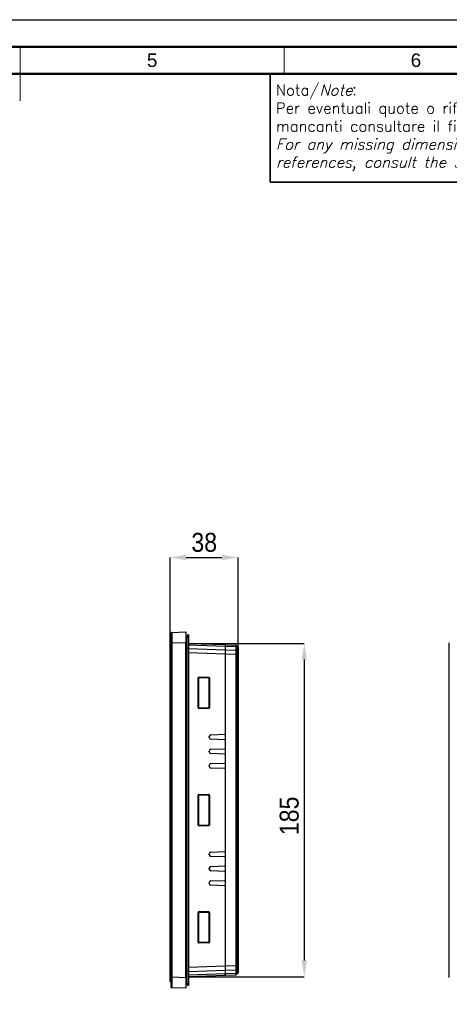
# Model space of a CAD drawing. Header units: millimetres. Extents: x 1316 to 1736, y 283 to 580.
# Tile 9 of 20: x 1531 to 1610, y 398 to 580. Entities that reach past the tile are written whole.
import ezdxf

# ---------------------------------------------------------------- set-up
doc = ezdxf.new("R2010")
doc.units = ezdxf.units.MM
doc.layers.add('Quote', color=7, linetype='Continuous')
doc.styles.add('SLDTEXTSTYLE9', font='GOTHIC.TTF', dxfattribs={"width": 0.913})
doc.styles.get("Standard").update_dxf_attribs({"font": 'arial.ttf'})
doc.dimstyles.new('SLDDIMSTYLE0', dxfattribs={"dimtxt": 3.5, "dimasz": 3, "dimexe": 0, "dimexo": 0.0625, "dimgap": 0.875, "dimtad": 1, "dimdec": 0, "dimlfac": 3, "dimrnd": 1e-09, "dimzin": 12, "dimdsep": 46, "dimtxsty": 'SLDTEXTSTYLE9', "dimcen": 0.09, "dimadec": 0, "dimazin": 3, "dimtfac": 1, "dimtdec": 0, "dimtmove": 0, "dimatfit": 0, "dimfxl": 1, "dimfrac": 2, "dimtolj": 1, "dimtzin": 12, "dimarcsym": 0})

# ---------------------------------------------------------------- blocks, each defined once
blk = doc.blocks.new('*D142')
at = {"layer": 'Quote', "color": 0, "lineweight": -2, "transparency": 16777216}
for p, q in [((1562.34, 464.29), (1583.69, 464.29)), ((1583.69, 461.29), (1583.69, 405.7)), ((1562.34, 402.7), (1583.69, 402.7))]:
    blk.add_line(p, q, dxfattribs=at)
at = {"layer": 'Quote', "color": 0, "lineweight": 18, "transparency": 16777216}
for points in [[(1583.19, 461.29), (1584.19, 461.29), (1583.69, 464.29)], [(1583.19, 405.7), (1584.19, 405.7), (1583.69, 402.7)]]:
    blk.add_solid(points, dxfattribs=at)
at = {"layer": 'Quote', "color": 0, "transparency": 16777216, "insert": (1579.14, 432.42), "char_height": 3.5, "attachment_point": 2, "rotation": 90, "style": 'SLDTEXTSTYLE9'}
blk.add_mtext('\\A1;185', dxfattribs=at)
blk = doc.blocks.new('*D143')
at = {"layer": 'Quote', "color": 0, "lineweight": -2, "transparency": 16777216}
for p, q in [((1558.88, 464.27), (1558.88, 480.17)), ((1561.88, 480.17), (1568.45, 480.17)), ((1571.45, 462.3), (1571.45, 480.17))]:
    blk.add_line(p, q, dxfattribs=at)
at = {"layer": 'Quote', "color": 0, "lineweight": 18, "transparency": 16777216}
for points in [[(1561.88, 480.67), (1561.88, 479.67), (1558.88, 480.17)], [(1568.45, 480.67), (1568.45, 479.67), (1571.45, 480.17)]]:
    blk.add_solid(points, dxfattribs=at)
at = {"layer": 'Quote', "color": 0, "transparency": 16777216, "insert": (1565.19, 484.72), "char_height": 3.5, "attachment_point": 2, "style": 'SLDTEXTSTYLE9'}
blk.add_mtext('\\A1;38', dxfattribs=at)

msp = doc.modelspace()

# ---------------------------------------------------------------- linework, layer by layer
at = {"lineweight": 50}
for p, q in [((1731.2, 574.55), (1331.2, 574.55)), ((1726.2, 569.55), (1336.2, 569.55))]:
    msp.add_line(p, q, dxfattribs=at)
at = {"lineweight": 18}
for p, q in [((1531.2, 569.55), (1531.2, 574.55)), ((1531.2, 574.55), (1531.2, 564.55)), ((1579.95, 574.55), (1579.95, 569.55))]:
    msp.add_line(p, q, dxfattribs=at)
at = {"color": 7, "linetype": 'Continuous', "lineweight": 25}
for p, q in [((1559.11, 464.33), (1559.11, 466.26)), ((1559.18, 466.33), (1561.78, 466.42)), ((1561.78, 466.42), (1561.78, 464.42)), ((1562.18, 465.9), (1561.84, 465.28)), ((1562.28, 465.9), (1562.18, 465.9)), ((1562.18, 465.9), (1562.18, 463.33)), ((1562.28, 465.9), (1562.28, 463.33)), ((1559.05, 465.21), (1558.88, 465.05)), ((1558.88, 464.21), (1558.88, 465.05)), ((1558.88, 402.78), (1558.88, 464.21)), ((1559.05, 464.21), (1558.88, 464.21)), ((1559.05, 465.21), (1559.05, 464.21)), ((1559.05, 465.21), (1559.11, 465.21)), ((1559.05, 464.21), (1559.11, 464.21)), ((1559.05, 464.21), (1559.05, 402.78)), ((1559.11, 464.33), (1559.18, 464.33)), ((1559.11, 402.66), (1559.11, 464.33)), ((1561.78, 464.42), (1559.18, 464.33)), ((1559.18, 464.33), (1559.18, 402.66)), ((1561.78, 402.57), (1561.78, 464.42)), ((1561.84, 465.28), (1561.84, 463.33)), ((1562.28, 464.29), (1569.06, 464.06)), ((1569.06, 464.06), (1569.06, 463.71)), ((1569.11, 464.05), (1571.07, 463.98)), ((1569.11, 463.71), (1569.11, 464.05)), ((1610.49, 402.57), (1610.49, 464.42)), ((1561.78, 463.33), (1561.84, 463.33)), ((1562.18, 463.33), (1561.84, 463.33)), ((1561.84, 463.33), (1561.84, 403.66)), ((1562.28, 463.33), (1562.18, 463.33)), ((1562.18, 463.33), (1562.18, 403.66)), ((1569.06, 463.71), (1562.28, 463.95)), ((1562.28, 463.37), (1569.06, 463.13)), ((1562.28, 463.33), (1562.28, 403.66)), ((1569.06, 462.3), (1562.28, 462.54)), ((1569.06, 463.89), (1569.11, 463.89)), ((1569.06, 463.71), (1569.06, 463.13)), ((1569.06, 463.59), (1569.11, 463.59)), ((1569.06, 463.13), (1569.06, 462.3)), ((1569.06, 463.01), (1569.11, 463.01)), ((1569.06, 462.3), (1569.06, 447.56)), ((1569.06, 462.3), (1569.11, 462.3)), ((1571.08, 463.64), (1569.11, 463.71)), ((1569.11, 463.13), (1569.11, 463.71)), ((1569.11, 462.3), (1569.11, 463.13)), ((1569.11, 463.13), (1571.08, 463.06)), ((1571.07, 462.23), (1569.11, 462.3)), ((1569.11, 404.69), (1569.11, 462.3)), ((1571.07, 404.76), (1571.07, 462.23)), ((1571.08, 463.06), (1571.08, 463.64)), ((1571.43, 463.66), (1571.12, 463.97)), ((1571.12, 463.63), (1571.12, 463.04)), ((1571.43, 463.41), (1571.12, 463.63)), ((1571.43, 462.83), (1571.12, 463.04)), ((1571.43, 462.23), (1571.12, 462.23)), ((1571.12, 462.23), (1571.12, 404.76)), ((1571.43, 462.83), (1571.43, 463.41)), ((1571.43, 404.76), (1571.43, 462.23)), ((1571.45, 463.38), (1571.45, 462.79)), ((1571.45, 462.23), (1571.45, 404.76)), ((1564.05, 452.4), (1564.05, 457.92)), ((1564.05, 457.92), (1564.12, 457.92)), ((1564.12, 457.92), (1564.12, 452.4)), ((1564.12, 457.92), (1564.12, 457.92)), ((1564.12, 452.41), (1564.12, 457.92)), ((1564.19, 458.06), (1566.04, 458.05)), ((1566.04, 457.99), (1564.19, 457.99)), ((1564.19, 457.99), (1564.19, 457.98)), ((1564.19, 457.98), (1566.03, 457.98)), ((1566.03, 457.98), (1566.04, 457.99)), ((1566.1, 457.92), (1566.17, 457.92)), ((1566.1, 452.4), (1566.1, 457.92)), ((1566.1, 457.92), (1566.1, 457.91)), ((1566.1, 457.91), (1566.1, 452.41)), ((1566.17, 457.92), (1566.17, 452.4)), ((1564.05, 452.4), (1564.12, 452.4)), ((1564.12, 452.4), (1564.12, 452.41)), ((1564.19, 452.33), (1566.04, 452.34)), ((1564.19, 452.34), (1564.19, 452.33)), ((1566.03, 452.34), (1564.19, 452.34)), ((1566.04, 452.27), (1564.19, 452.27)), ((1566.04, 452.34), (1566.03, 452.34)), ((1566.1, 452.41), (1566.1, 452.4)), ((1566.1, 452.4), (1566.17, 452.4)), ((1566.11, 446.92), (1566.11, 447.07)), ((1566.43, 447.4), (1569, 447.49)), ((1569, 446.5), (1566.43, 446.59)), ((1569.06, 447.56), (1569.06, 446.43)), ((1569.06, 446.43), (1569.06, 444.89)), ((1566.11, 444.25), (1566.11, 444.4)), ((1566.43, 444.74), (1569, 444.83)), ((1569.06, 444.89), (1569.06, 443.76)), ((1569, 443.83), (1566.43, 443.92)), ((1566.43, 442.07), (1569, 442.16)), ((1569.06, 443.76), (1569.06, 442.23)), ((1569.06, 442.23), (1569.06, 441.1)), ((1566.11, 441.59), (1566.11, 441.74)), ((1569, 441.16), (1566.43, 441.25)), ((1569.06, 441.1), (1569.06, 425.89)), ((1564.05, 430.73), (1564.05, 436.26)), ((1564.05, 436.26), (1564.12, 436.26)), ((1564.12, 436.26), (1564.12, 430.73)), ((1564.12, 436.25), (1564.12, 436.26)), ((1564.12, 430.74), (1564.12, 436.25)), ((1564.19, 436.39), (1566.04, 436.39)), ((1566.04, 436.32), (1564.19, 436.32)), ((1564.19, 436.32), (1564.19, 436.32)), ((1564.19, 436.32), (1566.03, 436.31)), ((1566.03, 436.31), (1566.04, 436.32)), ((1566.1, 436.25), (1566.17, 436.25)), ((1566.1, 430.74), (1566.1, 436.25)), ((1566.1, 436.25), (1566.1, 436.25)), ((1566.1, 436.25), (1566.1, 430.74)), ((1566.17, 436.25), (1566.17, 430.74)), ((1564.05, 430.73), (1564.12, 430.73)), ((1564.12, 430.73), (1564.12, 430.74)), ((1566.03, 430.68), (1564.19, 430.67)), ((1564.19, 430.67), (1566.04, 430.67)), ((1564.19, 430.67), (1564.19, 430.67)), ((1566.04, 430.6), (1564.19, 430.6)), ((1566.04, 430.67), (1566.03, 430.68)), ((1566.1, 430.74), (1566.17, 430.74)), ((1566.1, 430.74), (1566.1, 430.74)), ((1566.43, 425.74), (1569, 425.83)), ((1569.06, 425.89), (1569.06, 424.76)), ((1566.11, 425.25), (1566.11, 425.4)), ((1569, 424.83), (1566.43, 424.92)), ((1569.06, 424.76), (1569.06, 423.23)), ((1566.11, 422.59), (1566.11, 422.74)), ((1566.43, 423.07), (1569, 423.16)), ((1569, 422.16), (1566.43, 422.25)), ((1569.06, 423.23), (1569.06, 422.1)), ((1566.43, 420.4), (1569, 420.49)), ((1569.06, 422.1), (1569.06, 420.56)), ((1569.06, 420.56), (1569.06, 419.43)), ((1566.11, 419.92), (1566.11, 420.07)), ((1569, 419.5), (1566.43, 419.59)), ((1569.06, 419.43), (1569.06, 404.68)), ((1564.05, 409.07), (1564.05, 414.59)), ((1564.12, 414.59), (1564.05, 414.59)), ((1564.12, 414.59), (1564.12, 409.07)), ((1564.12, 414.58), (1564.12, 414.59)), ((1564.12, 409.07), (1564.12, 414.58)), ((1564.19, 414.72), (1566.04, 414.72)), ((1566.04, 414.65), (1564.19, 414.66)), ((1564.19, 414.66), (1564.19, 414.65)), ((1564.19, 414.65), (1566.03, 414.65)), ((1566.03, 414.65), (1566.04, 414.65)), ((1566.17, 414.59), (1566.1, 414.59)), ((1566.1, 409.07), (1566.1, 414.59)), ((1566.1, 414.59), (1566.1, 414.58)), ((1566.1, 414.58), (1566.1, 409.08)), ((1566.17, 414.59), (1566.17, 409.07)), ((1571.5, 412.78), (1571.45, 412.78)), ((1571.5, 412.76), (1571.45, 412.76)), ((1571.5, 412.47), (1571.45, 412.47)), ((1571.5, 412.46), (1571.45, 412.46)), ((1571.5, 412.11), (1571.45, 412.11)), ((1571.5, 411.82), (1571.45, 411.82)), ((1571.5, 411.73), (1571.45, 411.73)), ((1571.5, 411.72), (1571.45, 411.72)), ((1571.5, 412.46), (1571.5, 412.47)), ((1564.12, 409.07), (1564.05, 409.07)), ((1564.12, 409.07), (1564.12, 409.07)), ((1564.19, 409.01), (1564.19, 409)), ((1566.03, 409.01), (1564.19, 409.01)), ((1564.19, 409), (1566.04, 409)), ((1566.04, 408.94), (1564.19, 408.93)), ((1566.04, 409), (1566.03, 409.01)), ((1566.1, 409.08), (1566.1, 409.07)), ((1566.17, 409.07), (1566.1, 409.07)), ((1562.28, 404.45), (1569.06, 404.68)), ((1569.06, 404.69), (1569.11, 404.69)), ((1569.06, 404.68), (1569.06, 403.86)), ((1569.06, 403.98), (1569.11, 403.98)), ((1569.11, 404.69), (1571.07, 404.76)), ((1569.11, 403.86), (1569.11, 404.69)), ((1571.43, 404.76), (1571.12, 404.76)), ((1571.43, 404.16), (1571.12, 403.95)), ((1571.12, 403.95), (1571.12, 403.36)), ((1571.43, 403.58), (1571.43, 404.16)), ((1571.45, 404.2), (1571.45, 403.61)), ((1559.05, 402.78), (1558.88, 402.78)), ((1558.88, 401.95), (1558.88, 402.78)), ((1559.05, 402.78), (1559.11, 402.78)), ((1559.05, 402.78), (1559.05, 401.78)), ((1559.11, 402.66), (1559.18, 402.66)), ((1559.11, 400.73), (1559.11, 402.66)), ((1559.18, 402.66), (1561.78, 402.57)), ((1561.84, 403.66), (1561.78, 403.66)), ((1561.78, 402.57), (1561.78, 400.57)), ((1561.84, 403.66), (1561.84, 401.71)), ((1562.18, 403.66), (1561.84, 403.66)), ((1562.28, 403.66), (1562.18, 403.66)), ((1562.18, 403.66), (1562.18, 401.1)), ((1569.06, 403.86), (1562.28, 403.62)), ((1562.28, 403.66), (1562.28, 401.1)), ((1562.28, 403.04), (1569.06, 403.27)), ((1569.06, 402.93), (1562.28, 402.7)), ((1569.06, 403.86), (1569.06, 403.27)), ((1569.06, 403.4), (1569.11, 403.4)), ((1569.06, 403.27), (1569.06, 402.93)), ((1569.06, 403.1), (1569.11, 403.1)), ((1569.11, 403.1), (1569.06, 403.1)), ((1569.09, 402.94), (1569.06, 402.94)), ((1569.09, 402.94), (1569.09, 403.1)), ((1569.11, 402.94), (1569.09, 402.94)), ((1571.08, 403.93), (1569.11, 403.86)), ((1569.11, 403.28), (1569.11, 403.86)), ((1569.11, 403.28), (1571.08, 403.35)), ((1569.11, 402.94), (1569.11, 403.28)), ((1571.07, 403.01), (1569.11, 402.94)), ((1571.08, 403.35), (1571.08, 403.93)), ((1571.43, 403.58), (1571.12, 403.36)), ((1571.43, 403.33), (1571.12, 403.02)), ((1559.05, 401.78), (1558.88, 401.95)), ((1559.05, 401.78), (1559.11, 401.78)), ((1561.78, 400.57), (1559.18, 400.66)), ((1562.18, 401.1), (1561.84, 401.71)), ((1562.28, 401.1), (1562.18, 401.1))]:
    msp.add_line(p, q, dxfattribs=at)
msp.add_lwpolyline([(1316.2, 579.55), (1736.2, 579.55), (1736.2, 282.55), (1316.2, 282.55)], close=True)
at = {"lineweight": 35}
msp.add_lwpolyline([(1636.2, 549.55), (1577.4, 549.55), (1577.4, 569.55), (1636.2, 569.55)], close=True, dxfattribs=at)
at = {"color": 7, "linetype": 'Continuous', "lineweight": 25, "flags": 128}
msp.add_lwpolyline([(1571.07, 462.23), (1571.08, 462.23), (1571.09, 462.23), (1571.09, 462.23), (1571.1, 462.23), (1571.1, 462.23), (1571.11, 462.23), (1571.11, 462.23), (1571.12, 462.23)], dxfattribs=at)
at = {"color": 7, "linetype": 'Continuous', "lineweight": 25}
for centre, radius, start, end in [((1559.18, 466.26), 0.0667, 92, 180), ((1561.81, 465.29), 0.0333, 180, 331.3895), ((1571.07, 463.92), 0.0667, 44.9968, 87.9998), ((1563.67, 458.04), 0.519, 354.3178, 1.6822), ((1565.52, 458.04), 0.519, 354.3178, 1.6822), ((1563.67, 452.28), 0.519, 358.3178, 5.6822), ((1565.52, 452.29), 0.519, 358.3178, 5.6822), ((1566.45, 447.07), 0.333, 92, 180), ((1566.45, 446.92), 0.333, 180, 268), ((1569, 447.56), 0.0667, 272, 0), ((1569, 446.43), 0.0667, 0, 88), ((1566.45, 444.4), 0.333, 92, 180), ((1566.45, 444.25), 0.333, 180, 268), ((1569, 444.89), 0.0667, 272, 0), ((1569, 443.76), 0.0667, 0, 88), ((1569, 442.23), 0.0667, 272, 0), ((1566.45, 441.74), 0.333, 92, 180), ((1566.45, 441.59), 0.333, 180, 268), ((1569, 441.1), 0.0667, 0, 88), ((1563.67, 436.37), 0.519, 354.3178, 1.6822), ((1565.52, 436.37), 0.519, 354.3178, 1.6822), ((1563.67, 430.62), 0.519, 358.3178, 5.6822), ((1565.52, 430.62), 0.519, 358.3178, 5.6822), ((1569, 425.89), 0.0667, 272, 0), ((1566.45, 425.4), 0.333, 92, 180), ((1566.45, 425.25), 0.333, 180, 268), ((1569, 424.76), 0.0667, 0, 88), ((1566.45, 422.74), 0.333, 92, 180), ((1566.45, 422.59), 0.333, 180, 268), ((1569, 423.23), 0.0667, 272, 360), ((1569, 422.1), 0.0667, 0, 88), ((1566.45, 420.07), 0.333, 92, 180), ((1569, 420.56), 0.0667, 272, 0), ((1566.45, 419.92), 0.333, 180, 268), ((1569, 419.43), 0.0667, 0, 88), ((1563.67, 414.71), 0.519, 354.3178, 1.6822), ((1565.52, 414.71), 0.519, 354.3178, 1.6822), ((1563.67, 408.95), 0.519, 358.3178, 5.6822), ((1565.52, 408.95), 0.519, 358.3178, 5.6822), ((1559.18, 400.73), 0.0667, 180, 268), ((1561.81, 401.7), 0.0333, 28.6105, 180)]:
    msp.add_arc(centre, radius, start, end, dxfattribs=at)
for centre, major_axis, ratio, start_param, end_param in [((1559.18, 464.33), (0, 2), 0.001161, 0.000039, 1.569618), ((1564.19, 457.92), (0.114, -0.07), 0.997278, 2.124614, 3.694192), ((1564.19, 457.92), (0.0555, -0.0376), 0.993471, 2.165795, 3.735373), ((1564.19, 457.92), (0.0568, -0.0352), 0.997278, 2.124614, 3.694192), ((1566.03, 457.91), (0, 0.0667), 0.998783, 4.712389, 6.281967), ((1566.04, 457.92), (0, 0.133), 0.998783, 4.712389, 6.281967), ((1566.04, 457.92), (0.0154, 0.065), 0.997283, 4.943848, 6.513426), ((1564.19, 452.4), (0.114, 0.07), 0.997278, 2.588993, 4.158571), ((1564.19, 452.41), (0.0568, 0.0352), 0.997278, 2.588993, 4.158571), ((1564.19, 452.4), (0.0555, 0.0376), 0.993471, 2.547812, 4.117391), ((1566.03, 452.41), (0, 0.0667), 0.998783, 3.142811, 4.712389), ((1566.04, 452.4), (0, 0.133), 0.998783, 3.142811, 4.712389), ((1566.04, 452.4), (-0.0154, 0.065), 0.997283, 2.911352, 4.48093), ((1564.19, 436.26), (0.114, -0.07), 0.997278, 2.124614, 3.694192), ((1564.19, 436.26), (0.0555, -0.0376), 0.993471, 2.165795, 3.735373), ((1564.19, 436.25), (0.0568, -0.0352), 0.997278, 2.124614, 3.694192), ((1566.03, 436.25), (0, 0.0667), 0.998783, 4.712389, 6.281967), ((1566.04, 436.25), (0, 0.133), 0.998783, 4.712389, 6.281967), ((1566.04, 436.25), (0.0154, 0.065), 0.997283, 4.943848, 6.513426), ((1564.19, 430.73), (0.114, 0.07), 0.997278, 2.588993, 4.158571), ((1564.19, 430.74), (0.0568, 0.0352), 0.997278, 2.588993, 4.158571), ((1564.19, 430.73), (0.0555, 0.0376), 0.993471, 2.547812, 4.117391), ((1566.03, 430.74), (0, 0.0667), 0.998783, 3.142811, 4.712389), ((1566.04, 430.74), (0, 0.133), 0.998783, 3.142811, 4.712389), ((1566.04, 430.74), (-0.0154, 0.065), 0.997283, 2.911352, 4.48093), ((1564.19, 414.59), (0.114, -0.07), 0.997278, 2.124614, 3.694192), ((1564.19, 414.59), (0.0555, -0.0376), 0.993471, 2.165795, 3.735373), ((1564.19, 414.58), (0.0568, -0.0352), 0.997278, 2.124614, 3.694192), ((1566.03, 414.58), (0, 0.0667), 0.998783, 4.712389, 6.281967), ((1566.04, 414.59), (0, 0.133), 0.998783, 4.712389, 6.281967), ((1566.04, 414.59), (0.0154, 0.065), 0.997283, 4.943848, 6.513426), ((1564.19, 409.07), (0.114, 0.07), 0.997278, 2.588993, 4.158571), ((1564.19, 409.07), (0.0555, 0.0376), 0.993471, 2.547812, 4.117391), ((1564.19, 409.07), (0.0568, 0.0352), 0.997278, 2.588993, 4.158571), ((1566.03, 409.08), (0, 0.0667), 0.998783, 3.142811, 4.712389), ((1566.04, 409.07), (0, 0.133), 0.998783, 3.142811, 4.712389), ((1566.04, 409.07), (-0.0154, 0.065), 0.997283, 2.911352, 4.48093), ((1559.18, 402.66), (0, 2), 0.001161, 1.571975, 3.141553)]:
    msp.add_ellipse(centre, major_axis=major_axis, ratio=ratio, start_param=start_param, end_param=end_param, dxfattribs=at)
for points, knots in [([(1571.08, 463.64), (1571.08, 463.7), (1571.08, 463.75), (1571.08, 463.83), (1571.08, 463.87), (1571.08, 463.96), (1571.08, 463.98), (1571.07, 463.98)], [0, 0, 0, 0, 0.25, 0.25, 0.5, 0.5, 1, 1, 1, 1]), ([(1571.07, 462.23), (1571.08, 462.31), (1571.08, 462.39), (1571.08, 462.54), (1571.08, 462.61), (1571.08, 462.75), (1571.08, 462.82), (1571.08, 462.94), (1571.08, 463), (1571.08, 463.06)], [0, 0, 0, 0, 0.25, 0.25, 0.5, 0.5, 0.75, 0.75, 1, 1, 1, 1]), ([(1571.12, 463.97), (1571.12, 463.97), (1571.12, 463.96), (1571.12, 463.93), (1571.12, 463.91), (1571.12, 463.85), (1571.12, 463.81), (1571.12, 463.73), (1571.12, 463.68), (1571.12, 463.63)], [0, 0, 0, 0, 0.25, 0.25, 0.5, 0.5, 0.75, 0.75, 1, 1, 1, 1]), ([(1571.12, 463.04), (1571.12, 462.99), (1571.12, 462.93), (1571.12, 462.81), (1571.12, 462.74), (1571.12, 462.53), (1571.12, 462.39), (1571.12, 462.23)], [0, 0, 0, 0, 0.25, 0.25, 0.5, 0.5, 1, 1, 1, 1]), ([(1571.12, 462.23), (1571.12, 462.23), (1571.12, 462.23), (1571.12, 462.23), (1571.12, 462.23), (1571.12, 462.23), (1571.12, 462.23)], [0, 0, 0, 0, 0.000001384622, 0.000001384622, 0.000001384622, 0.000001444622, 0.000001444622, 0.000001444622, 0.000001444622]), ([(1571.43, 463.41), (1571.43, 463.45), (1571.43, 463.49), (1571.43, 463.55), (1571.43, 463.57), (1571.43, 463.62), (1571.43, 463.63), (1571.43, 463.65), (1571.43, 463.66), (1571.43, 463.66)], [0, 0, 0, 0, 0.25, 0.25, 0.5, 0.5, 0.75, 0.75, 1, 1, 1, 1]), ([(1571.43, 462.23), (1571.43, 462.29), (1571.43, 462.34), (1571.43, 462.45), (1571.43, 462.5), (1571.43, 462.61), (1571.43, 462.65), (1571.43, 462.75), (1571.43, 462.79), (1571.43, 462.83)], [0, 0, 0, 0, 0.25, 0.25, 0.5, 0.5, 0.75, 0.75, 1, 1, 1, 1]), ([(1571.45, 463.61), (1571.45, 463.61), (1571.45, 463.61), (1571.45, 463.59), (1571.45, 463.57), (1571.45, 463.53), (1571.45, 463.51), (1571.45, 463.45), (1571.45, 463.42), (1571.45, 463.38)], [0, 0, 0, 0, 0.25, 0.25, 0.5, 0.5, 0.75, 0.75, 1, 1, 1, 1]), ([(1571.45, 462.79), (1571.45, 462.76), (1571.45, 462.72), (1571.45, 462.63), (1571.45, 462.58), (1571.45, 462.49), (1571.45, 462.44), (1571.45, 462.34), (1571.45, 462.29), (1571.45, 462.23)], [0, 0, 0, 0, 0.25, 0.25, 0.5, 0.5, 0.75, 0.75, 1, 1, 1, 1]), ([(1571.5, 412.47), (1571.5, 412.48), (1571.5, 412.5), (1571.5, 412.54), (1571.5, 412.57), (1571.5, 412.6), (1571.5, 412.62), (1571.5, 412.65), (1571.5, 412.67), (1571.5, 412.69), (1571.5, 412.71), (1571.5, 412.72), (1571.5, 412.73), (1571.5, 412.74), (1571.5, 412.75), (1571.5, 412.76), (1571.5, 412.76), (1571.5, 412.76), (1571.5, 412.76)], [0, 0, 0, 0, 0.0706753, 0.1374927, 0.2014728, 0.2628693, 0.3225501, 0.3807373, 0.4382197, 0.4954874, 0.5534837, 0.6113462, 0.6706437, 0.7315869, 0.7941832, 0.8594451, 0.9282076, 1, 1, 1, 1]), ([(1571.5, 412.11), (1571.5, 412.17), (1571.5, 412.25), (1571.5, 412.35), (1571.5, 412.4), (1571.5, 412.41)], [0, 0, 0, 0, 0.653366, 0.90953, 1, 1, 1, 1]), ([(1571.5, 411.82), (1571.5, 411.83), (1571.5, 411.86), (1571.5, 411.89), (1571.5, 411.93), (1571.5, 411.96), (1571.5, 411.98), (1571.5, 412), (1571.5, 412.02), (1571.5, 412.04), (1571.5, 412.05), (1571.5, 412.07), (1571.5, 412.09), (1571.5, 412.11), (1571.5, 412.11)], [0, 0, 0, 0, 0.100388, 0.204407, 0.310686, 0.422157, 0.480685, 0.543238, 0.6095, 0.679555, 0.753841, 0.831641, 0.913813, 1, 1, 1, 1]), ([(1571.5, 411.73), (1571.5, 411.74), (1571.5, 411.75), (1571.5, 411.78), (1571.5, 411.8), (1571.5, 411.81), (1571.5, 411.82)], [0, 0, 0, 0, 0.252643, 0.50444, 0.750407, 1, 1, 1, 1]), ([(1571.08, 403.93), (1571.08, 403.99), (1571.08, 404.05), (1571.08, 404.17), (1571.08, 404.24), (1571.08, 404.45), (1571.08, 404.6), (1571.07, 404.76)], [0, 0, 0, 0, 0.25, 0.25, 0.5, 0.5, 1, 1, 1, 1]), ([(1571.12, 404.76), (1571.12, 404.68), (1571.12, 404.61), (1571.12, 404.46), (1571.12, 404.39), (1571.12, 404.25), (1571.12, 404.18), (1571.12, 404.06), (1571.12, 404), (1571.12, 403.95)], [0, 0, 0, 0, 0.25, 0.25, 0.5, 0.5, 0.75, 0.75, 1, 1, 1, 1]), ([(1571.43, 404.16), (1571.43, 404.2), (1571.43, 404.25), (1571.43, 404.34), (1571.43, 404.39), (1571.43, 404.49), (1571.43, 404.54), (1571.43, 404.65), (1571.43, 404.7), (1571.43, 404.76)], [0, 0, 0, 0, 0.25, 0.25, 0.5, 0.5, 0.75, 0.75, 1, 1, 1, 1]), ([(1571.45, 404.76), (1571.45, 404.71), (1571.45, 404.65), (1571.45, 404.55), (1571.45, 404.5), (1571.45, 404.41), (1571.45, 404.36), (1571.45, 404.28), (1571.45, 404.23), (1571.45, 404.2)], [0, 0, 0, 0, 0.25, 0.25, 0.5, 0.5, 0.75, 0.75, 1, 1, 1, 1]), ([(1571.07, 403.01), (1571.08, 403.01), (1571.08, 403.01), (1571.08, 403.04), (1571.08, 403.06), (1571.08, 403.12), (1571.08, 403.16), (1571.08, 403.24), (1571.08, 403.29), (1571.08, 403.35)], [0, 0, 0, 0, 0.25, 0.25, 0.5, 0.5, 0.75, 0.75, 1, 1, 1, 1]), ([(1571.12, 403.36), (1571.12, 403.31), (1571.12, 403.26), (1571.12, 403.18), (1571.12, 403.14), (1571.12, 403.05), (1571.12, 403.02), (1571.12, 403.02)], [0, 0, 0, 0, 0.25, 0.25, 0.5, 0.5, 1, 1, 1, 1]), ([(1571.43, 403.33), (1571.43, 403.33), (1571.43, 403.34), (1571.43, 403.36), (1571.43, 403.38), (1571.43, 403.42), (1571.43, 403.44), (1571.43, 403.5), (1571.43, 403.54), (1571.43, 403.58)], [0, 0, 0, 0, 0.25, 0.25, 0.5, 0.5, 0.75, 0.75, 1, 1, 1, 1]), ([(1571.45, 403.61), (1571.45, 403.57), (1571.45, 403.54), (1571.45, 403.48), (1571.45, 403.46), (1571.45, 403.42), (1571.45, 403.4), (1571.45, 403.38), (1571.45, 403.38), (1571.45, 403.38)], [0, 0, 0, 0, 0.25, 0.25, 0.5, 0.5, 0.75, 0.75, 1, 1, 1, 1])]:
    msp.add_open_spline(points, degree=3, knots=knots, dxfattribs=at)
for points in [[(1571.07, 462.23), (1571.07, 462.23), (1571.07, 462.23), (1571.07, 462.23)], [(1571.07, 462.23), (1571.09, 462.23), (1571.11, 462.23), (1571.12, 462.23)], [(1571.08, 463.64), (1571.1, 463.64), (1571.11, 463.64), (1571.12, 463.63)], [(1571.08, 463.06), (1571.1, 463.06), (1571.11, 463.05), (1571.12, 463.04)], [(1571.45, 463.61), (1571.45, 463.63), (1571.44, 463.65), (1571.43, 463.66)], [(1571.45, 463.38), (1571.45, 463.39), (1571.44, 463.4), (1571.43, 463.41)], [(1571.45, 462.79), (1571.45, 462.81), (1571.44, 462.82), (1571.43, 462.83)], [(1571.45, 462.23), (1571.45, 462.23), (1571.44, 462.23), (1571.43, 462.23)], [(1571.07, 404.76), (1571.09, 404.76), (1571.11, 404.76), (1571.12, 404.76)], [(1571.12, 403.95), (1571.11, 403.94), (1571.1, 403.93), (1571.08, 403.93)], [(1571.45, 404.76), (1571.45, 404.76), (1571.44, 404.76), (1571.43, 404.76)], [(1571.45, 404.2), (1571.45, 404.19), (1571.44, 404.17), (1571.43, 404.16)], [(1571.12, 403.02), (1571.11, 403.01), (1571.09, 403.01), (1571.07, 403.01)], [(1571.12, 403.36), (1571.11, 403.35), (1571.1, 403.35), (1571.08, 403.35)], [(1571.45, 403.61), (1571.45, 403.6), (1571.44, 403.59), (1571.43, 403.58)], [(1571.45, 403.38), (1571.45, 403.36), (1571.44, 403.34), (1571.43, 403.33)]]:
    msp.add_open_spline(points, degree=3, dxfattribs=at)
at = {"color": 7, "linetype": 'Continuous', "lineweight": 0}
for p in [(1562.28, 464.29), (1562.28, 402.7)]:
    msp.add_point(p, dxfattribs=at)

# ---------------------------------------------------------------- texts
at = {"lineweight": 50, "char_height": 2.5, "attachment_point": 5}
for s, insert in [('5', (1555.57, 572.05)), ('6', (1604.32, 572.05))]:
    msp.add_mtext_dynamic_manual_height_columns(s, width=48.75, gutter_width=12.5, heights=[0], dxfattribs=dict(at, insert=insert))
at = {"lineweight": 18, "insert": (1578.44, 567.55), "char_height": 2, "attachment_point": 1}
msp.add_mtext_dynamic_manual_height_columns('{\\Fromans|c0;Nota/\\Fitalic|c0;Note}:\\P{\\Fromans|c0;Per eventuali quote o riferimenti mancanti consultare il file 3D\\P\\Fitalic|c0;For any missing dimensions or references, consult the 3D file}', width=56.7456, gutter_width=12.5, heights=[0], dxfattribs=at)

# ---------------------------------------------------------------- dimensions: what is measured, and where the dimension line sits
at = {"layer": 'Quote'}
dim = msp.add_linear_dim(base=(1571.45, 480.17), p1=(1558.88, 464.21), p2=(1571.45, 462.23), dimstyle='SLDDIMSTYLE0', dxfattribs=at)
dim.commit()
dim.dimension.update_dxf_attribs({"geometry": '*D143', "text_midpoint": (1565.19, 480.17), "dimtype": 160})
dim = msp.add_linear_dim(base=(1583.69, 402.7), p1=(1562.28, 464.29), p2=(1562.28, 402.7), angle=90, dimstyle='SLDDIMSTYLE0', dxfattribs=at)
dim.commit()
dim.dimension.update_dxf_attribs({"geometry": '*D142', "text_midpoint": (1583.69, 432.42), "dimtype": 160})

doc.saveas('drawing.dxf')
